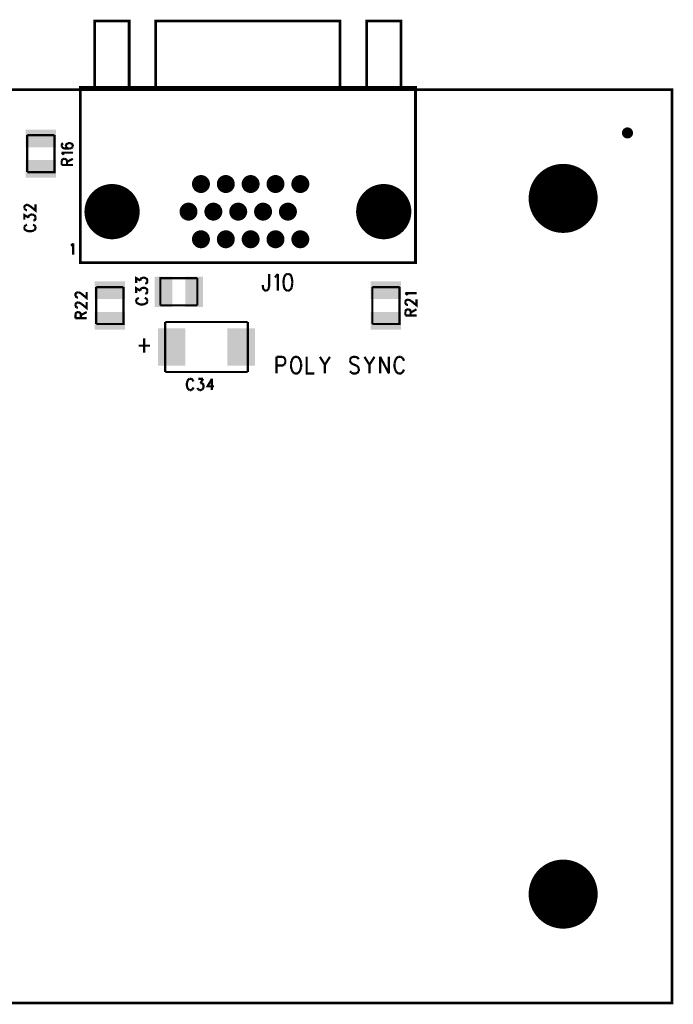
# Model space of a CAD drawing. Extents: x 8 to 19.8, y 7.5 to 11.6.
# Tile 8 of 8: x 17.4 to 19.8, y 8 to 11.6. Entities that reach past the tile are written whole.
import ezdxf

# ---------------------------------------------------------------- set-up
doc = ezdxf.new("R2010")
doc.units = 0
doc.layers.get('0').update_dxf_attribs({"linetype": 'CONTINUOUS'})
doc.layers.add('ASSEMBLY_PHO', color=7, linetype='CONTINUOUS')

# ---------------------------------------------------------------- blocks, each defined once
blk = doc.blocks.new('ROUND_5')
at = {"const_width": 0.0325}
blk.add_lwpolyline([(-0.01625, 0, 1), (0.01625, 0, 1)], format="xyb", close=True, dxfattribs=at)
blk = doc.blocks.new('ROUND_17')
at = {"const_width": 0.1}
blk.add_lwpolyline([(-0.05, 0, 1), (0.05, 0, 1)], format="xyb", close=True, dxfattribs=at)
blk = doc.blocks.new('ROUND_25')
at = {"const_width": 0.02}
blk.add_lwpolyline([(-0.01, 0, 1), (0.01, 0, 1)], format="xyb", close=True, dxfattribs=at)
blk = doc.blocks.new('RECTANGLE_163')
blk.add_solid([(-0.055, -0.032), (-0.055, 0.032), (0.055, -0.032), (0.055, 0.032)])
blk = doc.blocks.new('RECTANGLE_171')
blk.add_solid([(-0.032, -0.055), (-0.032, 0.055), (0.032, -0.055), (0.032, 0.055)])
blk = doc.blocks.new('ROUND_184')
at = {"const_width": 0.125}
blk.add_lwpolyline([(-0.0625, 0, 1), (0.0625, 0, 1)], format="xyb", close=True, dxfattribs=at)
blk = doc.blocks.new('RECTANGLE_188')
blk.add_solid([(-0.05, -0.0675), (-0.05, 0.0675), (0.05, -0.0675), (0.05, 0.0675)])

msp = doc.modelspace()

# ---------------------------------------------------------------- linework, layer by layer
at = {"layer": 'ASSEMBLY_PHO'}
for points, const_width in [([(17.72, 11.315), (17.845, 11.315), (17.845, 11.555), (17.72, 11.555), (17.72, 11.315)], 0.01), ([(17.941, 11.315), (18.609, 11.315), (18.609, 11.555), (17.941, 11.555), (17.941, 11.315)], 0.01), ([(18.705, 11.315), (18.83, 11.315), (18.83, 11.555), (18.705, 11.555), (18.705, 11.315)], 0.01), ([(8, 8), (19.811, 8), (19.811, 11.307), (8, 11.307), (8, 8)], 0.01), ([(17.668, 10.68), (17.668, 11.315), (18.882, 11.315), (18.882, 10.68), (17.668, 10.68)], 0.01), ([(17.47578, 11.00807), (17.47578, 11.14192)], 0.008), ([(17.47578, 11.14192), (17.57421, 11.14192)], 0.008), ([(17.57421, 11.14192), (17.57421, 11.00807), (17.47578, 11.00807)], 0.008), ([(17.60612, 11.11195), (17.60225, 11.11036), (17.60031, 11.10559), (17.60031, 11.1024)], 0.008), ([(17.60031, 11.1024), (17.60225, 11.09763)], 0.008), ([(17.60225, 11.09763), (17.60806, 11.09445), (17.61775, 11.09286), (17.62743, 11.09286)], 0.008), ([(17.62162, 11.11195), (17.61775, 11.10877), (17.61581, 11.104), (17.61581, 11.1024)], 0.008), ([(17.61581, 11.1024), (17.61775, 11.09763)], 0.008), ([(17.61775, 11.09763), (17.62162, 11.09445)], 0.008), ([(17.62743, 11.11354), (17.62162, 11.11195)], 0.008), ([(17.62162, 11.09445), (17.62743, 11.09286)], 0.008), ([(17.62937, 11.11354), (17.62743, 11.11354)], 0.008), ([(17.62743, 11.09286), (17.63518, 11.09445)], 0.008), ([(17.63518, 11.11195), (17.62937, 11.11354)], 0.008), ([(17.641, 11.1024), (17.641, 11.104), (17.63906, 11.10877), (17.63518, 11.11195)], 0.008), ([(17.63518, 11.09445), (17.63906, 11.09763)], 0.008), ([(17.63906, 11.09763), (17.641, 11.1024)], 0.008), ([(17.60612, 11.07377), (17.60031, 11.07854)], 0.008), ([(17.60031, 11.07854), (17.641, 11.07854)], 0.008), ([(17.60031, 11.04831), (17.60225, 11.05309), (17.60418, 11.05468)], 0.008), ([(17.60031, 11.034), (17.60031, 11.04831)], 0.008), ([(17.60418, 11.05468), (17.60806, 11.05627), (17.61193, 11.05627)], 0.008), ([(17.60806, 11.07059), (17.60612, 11.07377)], 0.008), ([(17.61193, 11.05627), (17.61581, 11.05468), (17.61775, 11.05309), (17.61968, 11.04831)], 0.008), ([(17.61968, 11.04513), (17.641, 11.05627)], 0.008), ([(17.61968, 11.04831), (17.61968, 11.034)], 0.008), ([(17.60031, 11.034), (17.641, 11.034)], 0.008), ([(17.46531, 10.87672), (17.46531, 10.88309), (17.46725, 10.88627), (17.46918, 10.88786)], 0.008), ([(17.46725, 10.87354), (17.46531, 10.87672)], 0.008), ([(17.46918, 10.87195), (17.46725, 10.87354)], 0.008), ([(17.46918, 10.88786), (17.47306, 10.88945), (17.47693, 10.88945)], 0.008), ([(17.475, 10.87036), (17.47306, 10.87036), (17.46918, 10.87195)], 0.008), ([(17.47693, 10.88945), (17.48081, 10.88786), (17.48662, 10.88468)], 0.008), ([(17.48662, 10.88468), (17.506, 10.86877), (17.506, 10.89104)], 0.008), ([(17.46531, 10.83536), (17.46531, 10.85286), (17.48081, 10.84331)], 0.008), ([(17.48081, 10.84331), (17.48081, 10.84809), (17.48275, 10.85127), (17.48468, 10.85286)], 0.008), ([(17.48468, 10.85286), (17.4905, 10.85445), (17.49437, 10.85445)], 0.008), ([(17.49437, 10.85445), (17.50018, 10.85286)], 0.008), ([(17.50212, 10.83377), (17.49825, 10.83218)], 0.008), ([(17.50018, 10.85286), (17.50406, 10.84968), (17.506, 10.8449)], 0.008), ([(17.506, 10.84013), (17.50406, 10.83536), (17.50212, 10.83377)], 0.008), ([(17.506, 10.8449), (17.506, 10.84013)], 0.008), ([(17.47112, 10.81627), (17.46725, 10.81309), (17.46531, 10.8099)], 0.008), ([(17.46531, 10.8099), (17.46531, 10.80354)], 0.008), ([(17.46531, 10.80354), (17.46725, 10.80036), (17.47112, 10.79718)], 0.008), ([(17.475, 10.81786), (17.47112, 10.81627)], 0.008), ([(17.50018, 10.81627), (17.49631, 10.81786)], 0.008), ([(17.506, 10.8099), (17.50406, 10.81309), (17.50018, 10.81627)], 0.008), ([(17.50018, 10.79718), (17.50406, 10.80036), (17.506, 10.80354)], 0.008), ([(17.506, 10.80354), (17.506, 10.8099)], 0.008), ([(17.47112, 10.79718), (17.475, 10.79559), (17.48081, 10.794), (17.4905, 10.794), (17.49631, 10.79559), (17.50018, 10.79718)], 0.008), ([(17.634, 10.74193), (17.63718, 10.74387)], 0.008), ([(17.63718, 10.74387), (17.64195, 10.74968)], 0.008), ([(17.64195, 10.74968), (17.64195, 10.709)], 0.008), ([(17.87031, 10.60695), (17.87031, 10.62445), (17.88581, 10.6149)], 0.008), ([(17.88581, 10.6149), (17.88581, 10.61968), (17.88775, 10.62286), (17.88968, 10.62445)], 0.008), ([(17.88968, 10.62445), (17.8955, 10.62604)], 0.008), ([(17.8955, 10.62604), (17.89937, 10.62604)], 0.008), ([(17.89937, 10.62604), (17.90518, 10.62445)], 0.008), ([(17.90518, 10.62445), (17.90906, 10.62127), (17.911, 10.6165), (17.911, 10.61172)], 0.008), ([(17.95807, 10.52578), (17.95807, 10.62421), (18.09192, 10.62421)], 0.008), ([(18.09192, 10.62421), (18.09192, 10.52578)], 0.008), ([(18.35172, 10.63937), (18.35172, 10.59337)], 0.008), ([(18.37218, 10.62787), (18.37672, 10.63075)], 0.008), ([(18.37672, 10.63075), (18.38354, 10.63937)], 0.008), ([(18.38354, 10.63937), (18.38354, 10.579)], 0.008), ([(18.40627, 10.62787), (18.404, 10.6135), (18.404, 10.60487)], 0.008), ([(18.41081, 10.6365), (18.40627, 10.62787)], 0.008), ([(18.41763, 10.63937), (18.41081, 10.6365)], 0.008), ([(18.42218, 10.63937), (18.41763, 10.63937)], 0.008), ([(18.43354, 10.62787), (18.429, 10.6365), (18.42218, 10.63937)], 0.008), ([(18.43581, 10.6135), (18.43354, 10.62787)], 0.008), ([(17.82421, 10.59192), (17.82421, 10.45807), (17.72578, 10.45807)], 0.008), ([(17.72578, 10.45807), (17.72578, 10.59192)], 0.008), ([(17.72578, 10.59192), (17.82421, 10.59192)], 0.008), ([(17.87031, 10.57036), (17.87031, 10.58786), (17.88581, 10.57831)], 0.008), ([(17.88581, 10.57831), (17.88581, 10.58309), (17.88775, 10.58627), (17.88968, 10.58786)], 0.008), ([(17.88968, 10.58786), (17.8955, 10.58945), (17.89937, 10.58945)], 0.008), ([(17.89937, 10.58945), (17.90518, 10.58786)], 0.008), ([(17.90712, 10.60536), (17.90325, 10.60377)], 0.008), ([(17.90518, 10.58786), (17.90906, 10.58468), (17.911, 10.5799)], 0.008), ([(17.911, 10.61172), (17.90906, 10.60695), (17.90712, 10.60536)], 0.008), ([(18.329, 10.59337), (18.329, 10.59912)], 0.008), ([(18.33354, 10.58187), (18.33127, 10.58475), (18.329, 10.59337)], 0.008), ([(18.35172, 10.59337), (18.34945, 10.58475), (18.34718, 10.58187)], 0.008), ([(18.404, 10.60487), (18.40627, 10.5905), (18.41081, 10.58187)], 0.008), ([(18.429, 10.58187), (18.43354, 10.5905)], 0.008), ([(18.43354, 10.5905), (18.43581, 10.60487)], 0.008), ([(18.43581, 10.60487), (18.43581, 10.6135)], 0.008), ([(18.72578, 10.45807), (18.72578, 10.59192)], 0.008), ([(18.72578, 10.59192), (18.82421, 10.59192)], 0.008), ([(18.82421, 10.59192), (18.82421, 10.45807), (18.72578, 10.45807)], 0.008), ([(17.65031, 10.56013), (17.65031, 10.5665), (17.65225, 10.56968), (17.65418, 10.57127)], 0.008), ([(17.65418, 10.55536), (17.65225, 10.55695), (17.65031, 10.56013)], 0.008), ([(17.65418, 10.57127), (17.65806, 10.57286), (17.66193, 10.57286)], 0.008), ([(17.66, 10.55377), (17.65806, 10.55377), (17.65418, 10.55536)], 0.008), ([(17.66193, 10.57286), (17.66581, 10.57127), (17.67162, 10.56809)], 0.008), ([(17.67162, 10.56809), (17.691, 10.55218), (17.691, 10.57445)], 0.008), ([(17.87612, 10.55127), (17.87225, 10.54809), (17.87031, 10.5449)], 0.008), ([(17.88, 10.55286), (17.87612, 10.55127)], 0.008), ([(17.90518, 10.55127), (17.90131, 10.55286)], 0.008), ([(17.90712, 10.56877), (17.90325, 10.56718)], 0.008), ([(17.911, 10.5449), (17.90906, 10.54809), (17.90518, 10.55127)], 0.008), ([(17.911, 10.57513), (17.90906, 10.57036), (17.90712, 10.56877)], 0.008), ([(17.911, 10.5799), (17.911, 10.57513)], 0.008), ([(18.34263, 10.579), (18.33809, 10.579), (18.33354, 10.58187)], 0.008), ([(18.34718, 10.58187), (18.34263, 10.579)], 0.008), ([(18.41081, 10.58187), (18.41763, 10.579)], 0.008), ([(18.41763, 10.579), (18.42218, 10.579), (18.429, 10.58187)], 0.008), ([(18.85112, 10.56536), (18.84531, 10.57013)], 0.008), ([(18.84531, 10.57013), (18.886, 10.57013)], 0.008), ([(18.85306, 10.56218), (18.85112, 10.56536)], 0.008), ([(17.65031, 10.5299), (17.65225, 10.53309), (17.65418, 10.53468)], 0.008), ([(17.65031, 10.52354), (17.65031, 10.5299)], 0.008), ([(17.65418, 10.51877), (17.65225, 10.52036), (17.65031, 10.52354)], 0.008), ([(17.65418, 10.53468), (17.65806, 10.53627), (17.66193, 10.53627)], 0.008), ([(17.66, 10.51718), (17.65806, 10.51718), (17.65418, 10.51877)], 0.008), ([(17.66193, 10.53627), (17.66581, 10.53468), (17.67162, 10.5315)], 0.008), ([(17.67162, 10.5315), (17.691, 10.51559), (17.691, 10.53786)], 0.008), ([(17.87031, 10.5449), (17.87031, 10.53854)], 0.008), ([(17.87031, 10.53854), (17.87225, 10.53536), (17.87612, 10.53218)], 0.008), ([(17.87612, 10.53218), (17.88, 10.53059), (17.88581, 10.529), (17.8955, 10.529), (17.90131, 10.53059), (17.90518, 10.53218)], 0.008), ([(17.90518, 10.53218), (17.90906, 10.53536), (17.911, 10.53854)], 0.008), ([(17.911, 10.53854), (17.911, 10.5449)], 0.008), ([(18.09192, 10.52578), (17.95807, 10.52578)], 0.008), ([(18.84531, 10.5399), (18.84725, 10.54309), (18.84918, 10.54468)], 0.008), ([(18.84531, 10.53354), (18.84531, 10.5399)], 0.008), ([(18.84918, 10.52877), (18.84725, 10.53036), (18.84531, 10.53354)], 0.008), ([(18.84918, 10.54468), (18.85306, 10.54627), (18.85693, 10.54627)], 0.008), ([(18.855, 10.52718), (18.85306, 10.52718), (18.84918, 10.52877)], 0.008), ([(18.85693, 10.54627), (18.86081, 10.54468), (18.86662, 10.5415)], 0.008), ([(18.86662, 10.5415), (18.886, 10.52559), (18.886, 10.54786)], 0.008), ([(17.65031, 10.49331), (17.65225, 10.49809), (17.65418, 10.49968)], 0.008), ([(17.65031, 10.479), (17.65031, 10.49331)], 0.008), ([(17.65031, 10.479), (17.691, 10.479)], 0.008), ([(17.65418, 10.49968), (17.65806, 10.50127), (17.66193, 10.50127)], 0.008), ([(17.66193, 10.50127), (17.66581, 10.49968), (17.66775, 10.49809), (17.66968, 10.49331)], 0.008), ([(17.66968, 10.49013), (17.691, 10.50127)], 0.008), ([(17.66968, 10.49331), (17.66968, 10.479)], 0.008), ([(18.84531, 10.50331), (18.84725, 10.50809), (18.84918, 10.50968)], 0.008), ([(18.84531, 10.489), (18.84531, 10.50331)], 0.008), ([(18.84531, 10.489), (18.886, 10.489)], 0.008), ([(18.84918, 10.50968), (18.85306, 10.51127), (18.85693, 10.51127)], 0.008), ([(18.85693, 10.51127), (18.86081, 10.50968), (18.86275, 10.50809), (18.86468, 10.50331)], 0.008), ([(18.86468, 10.50013), (18.886, 10.51127)], 0.008), ([(18.86468, 10.50331), (18.86468, 10.489)], 0.008), ([(17.97539, 10.46555), (18.2746, 10.46555)], 0.008), ([(17.97539, 10.28444), (17.97539, 10.46555)], 0.008), ([(18.2746, 10.46555), (18.2746, 10.28444)], 0.008), ([(17.879, 10.37987), (17.9199, 10.37987)], 0.008), ([(17.89945, 10.40575), (17.89945, 10.354)], 0.008), ([(18.379, 10.33937), (18.379, 10.279)], 0.008), ([(18.379, 10.33937), (18.39945, 10.33937)], 0.008), ([(18.39945, 10.33937), (18.40627, 10.3365), (18.40854, 10.33362)], 0.008), ([(18.4449, 10.33937), (18.44036, 10.3365), (18.43581, 10.33075)], 0.008), ([(18.454, 10.33937), (18.4449, 10.33937)], 0.008), ([(18.45854, 10.3365), (18.454, 10.33937)], 0.008), ([(18.46763, 10.31637), (18.46536, 10.325), (18.46309, 10.33075), (18.45854, 10.3365)], 0.008), ([(18.48809, 10.33937), (18.48809, 10.279), (18.51536, 10.279)], 0.008), ([(18.53581, 10.33937), (18.554, 10.31062)], 0.008), ([(18.57218, 10.33937), (18.554, 10.31062)], 0.008), ([(18.65627, 10.33937), (18.64945, 10.3365), (18.6449, 10.33075)], 0.008), ([(18.66536, 10.33937), (18.65627, 10.33937)], 0.008), ([(18.67672, 10.33075), (18.67218, 10.3365), (18.66536, 10.33937)], 0.008), ([(18.69718, 10.33937), (18.71536, 10.31062)], 0.008), ([(18.73354, 10.33937), (18.71536, 10.31062)], 0.008), ([(18.754, 10.33937), (18.754, 10.279)], 0.008), ([(18.754, 10.33937), (18.78581, 10.279)], 0.008), ([(18.78581, 10.33937), (18.78581, 10.279)], 0.008), ([(18.8199, 10.33937), (18.81536, 10.3365), (18.81081, 10.33075)], 0.008), ([(18.829, 10.33937), (18.8199, 10.33937)], 0.008), ([(18.83354, 10.3365), (18.829, 10.33937)], 0.008), ([(18.84036, 10.325), (18.83809, 10.33075), (18.83354, 10.3365)], 0.008), ([(18.40627, 10.31062), (18.39945, 10.30775), (18.379, 10.30775)], 0.008), ([(18.40854, 10.3135), (18.40627, 10.31062)], 0.008), ([(18.40854, 10.33362), (18.41081, 10.32787)], 0.008), ([(18.41081, 10.31925), (18.40854, 10.3135)], 0.008), ([(18.41081, 10.32787), (18.41081, 10.31925)], 0.008), ([(18.43354, 10.325), (18.43127, 10.31637)], 0.008), ([(18.43127, 10.31637), (18.43127, 10.302), (18.43354, 10.29337)], 0.008), ([(18.43581, 10.33075), (18.43354, 10.325)], 0.008), ([(18.46536, 10.29337), (18.46763, 10.302)], 0.008), ([(18.46763, 10.302), (18.46763, 10.31637)], 0.008), ([(18.554, 10.31062), (18.554, 10.279)], 0.008), ([(18.6449, 10.33075), (18.6449, 10.325)], 0.008), ([(18.6449, 10.325), (18.64718, 10.31925), (18.64945, 10.31637)], 0.008), ([(18.64945, 10.31637), (18.654, 10.3135), (18.66763, 10.30775)], 0.008), ([(18.66763, 10.30775), (18.67218, 10.30487)], 0.008), ([(18.67218, 10.30487), (18.67445, 10.302), (18.67672, 10.29625)], 0.008), ([(18.71536, 10.31062), (18.71536, 10.279)], 0.008), ([(18.80854, 10.325), (18.80627, 10.31637)], 0.008), ([(18.80627, 10.31637), (18.80627, 10.302), (18.80854, 10.29337)], 0.008), ([(18.81081, 10.33075), (18.80854, 10.325)], 0.008), ([(18.2746, 10.28444), (17.97539, 10.28444)], 0.008), ([(18.43354, 10.29337), (18.43581, 10.28762)], 0.008), ([(18.43581, 10.28762), (18.44036, 10.28187)], 0.008), ([(18.44036, 10.28187), (18.4449, 10.279)], 0.008), ([(18.4449, 10.279), (18.454, 10.279), (18.45854, 10.28187)], 0.008), ([(18.45854, 10.28187), (18.46309, 10.28762)], 0.008), ([(18.46309, 10.28762), (18.46536, 10.29337)], 0.008), ([(18.64945, 10.28187), (18.6449, 10.28762)], 0.008), ([(18.67218, 10.28187), (18.66536, 10.279), (18.65627, 10.279), (18.64945, 10.28187)], 0.008), ([(18.67672, 10.28762), (18.67218, 10.28187)], 0.008), ([(18.67672, 10.29625), (18.67672, 10.28762)], 0.008), ([(18.80854, 10.29337), (18.81081, 10.28762)], 0.008), ([(18.81081, 10.28762), (18.81536, 10.28187)], 0.008), ([(18.81536, 10.28187), (18.8199, 10.279)], 0.008), ([(18.8199, 10.279), (18.829, 10.279), (18.83354, 10.28187)], 0.008), ([(18.83354, 10.28187), (18.83809, 10.28762)], 0.008), ([(18.83809, 10.28762), (18.84036, 10.29337)], 0.008), ([(18.05718, 10.25387), (18.05559, 10.25), (18.054, 10.24418)], 0.008), ([(18.054, 10.24418), (18.054, 10.2345), (18.05559, 10.22868)], 0.008), ([(18.05559, 10.22868), (18.05718, 10.22481), (18.06036, 10.22093)], 0.008), ([(18.06354, 10.25968), (18.06036, 10.25775), (18.05718, 10.25387)], 0.008), ([(18.0699, 10.25968), (18.06354, 10.25968)], 0.008), ([(18.07627, 10.25387), (18.07309, 10.25775), (18.0699, 10.25968)], 0.008), ([(18.07309, 10.22093), (18.07627, 10.22481), (18.07786, 10.22868)], 0.008), ([(18.07786, 10.25), (18.07627, 10.25387)], 0.008), ([(18.09536, 10.25968), (18.11286, 10.25968)], 0.008), ([(18.11286, 10.25968), (18.10331, 10.24418)], 0.008), ([(18.10331, 10.24418), (18.10809, 10.24418)], 0.008), ([(18.10809, 10.24418), (18.11127, 10.24225), (18.11286, 10.24031), (18.11445, 10.2345), (18.11445, 10.23062)], 0.008), ([(18.11445, 10.23062), (18.11286, 10.22481), (18.10968, 10.22093)], 0.008), ([(18.14468, 10.25968), (18.12877, 10.23256), (18.15263, 10.23256)], 0.008), ([(18.14468, 10.25968), (18.14468, 10.219)], 0.008), ([(18.06036, 10.22093), (18.06354, 10.219)], 0.008), ([(18.06354, 10.219), (18.0699, 10.219)], 0.008), ([(18.0699, 10.219), (18.07309, 10.22093)], 0.008), ([(18.09377, 10.22287), (18.09218, 10.22675)], 0.008), ([(18.09536, 10.22093), (18.09377, 10.22287)], 0.008), ([(18.10013, 10.219), (18.09536, 10.22093)], 0.008), ([(18.1049, 10.219), (18.10013, 10.219)], 0.008), ([(18.10968, 10.22093), (18.1049, 10.219)], 0.008)]:
    msp.add_lwpolyline(points, dxfattribs=dict(at, const_width=const_width))

# ---------------------------------------------------------------- block references
for name, p in [('RECTANGLE_163', (17.525, 11.13011)), ('ROUND_25', (19.65, 11.15)), ('RECTANGLE_163', (17.525, 11.01988)), ('ROUND_184', (19.417, 10.913)), ('ROUND_5', (18.105, 10.965)), ('ROUND_5', (18.195, 10.965)), ('ROUND_5', (18.285, 10.965)), ('ROUND_5', (18.375, 10.965)), ('ROUND_5', (18.465, 10.965)), ('ROUND_17', (17.783, 10.865)), ('ROUND_17', (18.767, 10.865)), ('ROUND_5', (18.06, 10.865)), ('ROUND_5', (18.15, 10.865)), ('ROUND_5', (18.24, 10.865)), ('ROUND_5', (18.33, 10.865)), ('ROUND_5', (18.42, 10.865)), ('ROUND_5', (18.105, 10.765)), ('ROUND_5', (18.195, 10.765)), ('ROUND_5', (18.285, 10.765)), ('ROUND_5', (18.375, 10.765)), ('ROUND_5', (18.465, 10.765)), ('RECTANGLE_171', (17.96988, 10.575)), ('RECTANGLE_171', (18.08011, 10.575)), ('RECTANGLE_163', (17.775, 10.58011)), ('RECTANGLE_163', (18.775, 10.58011)), ('RECTANGLE_163', (17.775, 10.46988)), ('RECTANGLE_163', (18.775, 10.46988)), ('RECTANGLE_188', (17.99901, 10.375)), ('RECTANGLE_188', (18.25098, 10.375)), ('ROUND_184', (19.417, 8.394))]:
    msp.add_blockref(name, p, dxfattribs=at)

doc.saveas('drawing.dxf')
